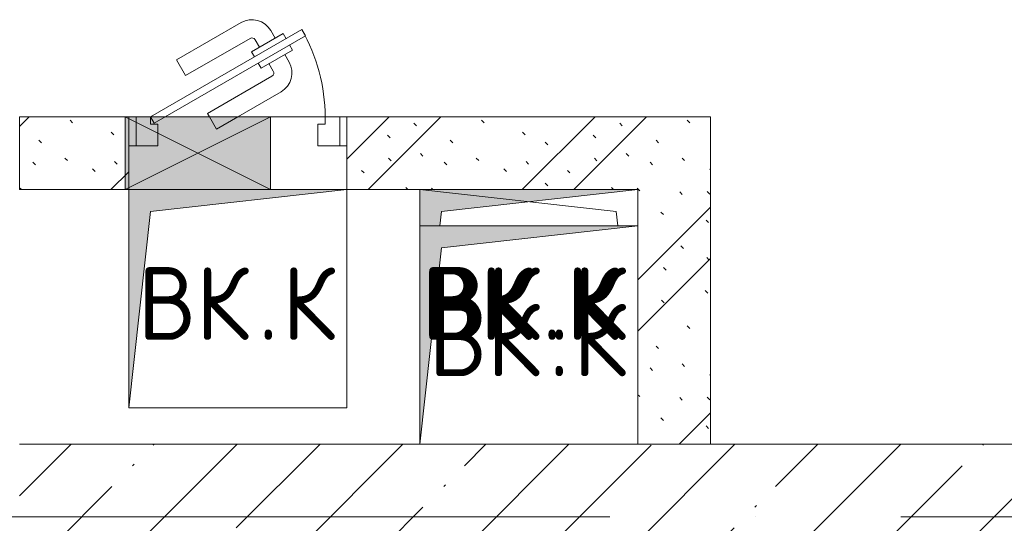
# Model space of a CAD drawing. Header units: millimetres. Extents: x -5460 to 47962, y 30005 to 103451.
# Tile 104 of 192: x 28928 to 30281, y 42348 to 43040. Entities that reach past the tile are written whole.
import ezdxf

# ---------------------------------------------------------------- set-up
doc = ezdxf.new("R2010")
doc.units = ezdxf.units.MM
doc.linetypes.add('4_ Штрихпунктир_ 10 х 2 мм', pattern=[1400, 1000, -200, 0, -200])
for name, color, linetype, lineweight in [('A-____-NOTE-TEXT', 5, 'Continuous', 9), ('A-DOOR-____-MCUT', 7, 'Continuous', 18), ('A-DOOR-____-OTLN', 7, 'Continuous', 9), ('A-DOOR-FRAM-MCUT', 7, 'Continuous', 18), ('A-GLAZ-____-MCUT', 7, 'Continuous', 9), ('A-GLAZ-____-OTLN', 7, 'Continuous', 9), ('A-WALL-____-PATT', 7, 'Continuous', 9), ('I-WALL-____-MCUT', 7, 'Continuous', 9), ('I-WALL-____-OTLN', 7, 'Continuous', 9), ('M-EQPM-____-OTLN', 7, 'Continuous', 9), ('S-GRID-____-OTLN', 7, 'Continuous', 9)]:
    doc.layers.add(name, color=color, linetype=linetype, lineweight=lineweight)
doc.styles.add('GOST Common', font='GOST_Common.ttf', dxfattribs={"height": 100})
pattern_1 = [(135, (150.28, 188.64), (-282.8427, 3e-14), [5, -395]), (135, (174.9, 237.36), (-282.8427, 3e-14), [5, -395]), (135, (211.96, 236.53), (-282.8427, 3e-14), [5, -395]), (135, (114.96, 223.96), (-282.8427, 3e-14), [5, -395]), (135, (77.54, 223.96), (-282.8427, 3e-14), [5, -395]), (135, (57.44, 184.52), (-282.8427, 3e-14), [5, -395]), (135, (66.21, 142.9), (-282.8427, 3e-14), [5, -395]), (135, (107.33, 161), (-282.8427, 3e-14), [5, -395]), (135, (99.08, 130.94), (-282.8427, 3e-14), [5, -395]), (135, (22.6, 136.46), (-282.8427, 3e-14), [5, -395]), (135, (21.16, 168.08), (-282.8427, 3e-14), [5, -395]), (135, (46.13, 96.12), (-282.8427, 3e-14), [5, -395]), (135, (3.54, 74.6), (-282.8427, 3e-14), [5, -395]), (135, (40.3, 47.56), (-282.8427, 3e-14), [5, -395]), (135, (39.77, 18.47), (-282.8427, 3e-14), [5, -395]), (135, (76.94, 37.28), (-282.8427, 3e-14), [5, -395]), (135, (114.18, 62.4), (-282.8427, 3e-14), [5, -395]), (135, (139.87, 90.2), (-282.8427, 3e-14), [5, -395]), (135, (141.44, 15.82), (-282.8427, 3e-14), [5, -395]), (135, (188.69, 26.73), (-282.8427, 3e-14), [5, -395]), (135, (176.14, 51.36), (-282.8427, 3e-14), [5, -395]), (135, (177.03, 0), (-282.8427, 3e-14), [5, -395]), (135, (276.61, 8.22), (-282.8427, 3e-14), [5, -395]), (135, (271.19, 31.72), (-282.8427, 3e-14), [5, -395]), (135, (268.29, 119.65), (-282.8427, 3e-14), [5, -395]), (135, (237.92, 101.95), (-282.8427, 3e-14), [5, -395]), (135, (237.92, 158.27), (-282.8427, 3e-14), [5, -395]), (135, (260.4, 204.35), (-282.8427, 3e-14), [5, -395]), (135, (275.54, 235.4), (-282.8427, 3e-14), [5, -395]), (135, (117.62, 268.96), (-282.8427, 3e-14), [5, -395]), (135, (203.62, 273.83), (-282.8427, 3e-14), [5, -395]), (135, (47.24, 279.3), (-282.8427, 3e-14), [5, -395]), (135, (23.2, 266.16), (-282.8427, 3e-14), [5, -395]), (135, (42.78, 232.52), (-282.8427, 3e-14), [5, -395]), (135, (177.76, 90.57), (-282.8427, 3e-14), [5, -395]), (135, (181.12, 121.8), (-282.8427, 3e-14), [5, -395]), (135, (206.73, 172.06), (-282.8427, 3e-14), [5, -395]), (135, (143.14, 136.62), (-282.8427, 3e-14), [5, -395]), (135, (211.51, 131.86), (-282.8427, 3e-14), [5, -395]), (135, (81.47, 95.1), (-282.8427, 3e-14), [5, -395]), (135, (235.13, 60.46), (-282.8427, 3e-14), [5, -395]), (135, (242.24, 4.89), (-282.8427, 3e-14), [5, -395]), (45, (0, 106.07), (-282.8427, 0), []), (45, (106.07, 0), (-282.8427, 0), []), (45, (176.78, 0), (-282.8427, 0), []), (45, (0, 176.78), (-282.8427, 0), [])]

# ---------------------------------------------------------------- blocks, each defined once
blk = doc.blocks.new('АР_Канал вертикальный прямоугольный - ВК_К-7995490-ВКК_01_К1_З_ЭОМ_кабель_')
at = {"layer": 'M-EQPM-____-OTLN', "lineweight": 5, "true_color": 0xe2e2e2}
blk.add_hatch(color=254, dxfattribs=at).paths.add_polyline_path([(-150, -150), (-120, 120), (150, 150), (-150, 150)])
at = {"layer": 'M-EQPM-____-OTLN', "color": 253, "lineweight": 13, "true_color": 0xaaaaaa}
for p, q in [((150, 150), (-150, 150)), ((-150, 150), (-150, -150)), ((150, 150), (-150, 150)), ((-150, 150), (-150, -150)), ((-120, 120), (150, 150)), ((-120, 120), (150, 150)), ((150, -150), (150, 150)), ((-150, -150), (-120, 120)), ((-150, -150), (-120, 120)), ((-150, -150), (150, -150))]:
    blk.add_line(p, q, dxfattribs=at)
at = {"layer": 'M-EQPM-____-OTLN', "color": 253, "lineweight": 5, "true_color": 0xaaaaaa}
for p, q in [((-150, -150), (-150, 150)), ((-150, 150), (150, 150)), ((150, 150), (150, -150)), ((150, -150), (-150, -150))]:
    blk.add_line(p, q, dxfattribs=at)
blk = doc.blocks.new('АР_Канал вертикальный прямоугольный - ВК_К-V16-ВКК_01_К1_З_ЭОМ_кабель_')
at = {"layer": 'M-EQPM-____-OTLN', "lineweight": 5, "true_color": 0xe2e2e2}
blk.add_hatch(color=254, dxfattribs=at).paths.add_polyline_path([(-150, -150), (-120, 120), (150, 150), (-150, 150)])
at = {"layer": 'M-EQPM-____-OTLN', "color": 253, "lineweight": 13, "true_color": 0xaaaaaa}
for p, q in [((45, 150), (-150, 150)), ((-150, 150), (-150, -150)), ((45, 150), (-150, 150)), ((-150, 150), (-150, -150)), ((-120, 120), (150, 150)), ((-120, 120), (150, 150)), ((150, 150), (45, 150)), ((150, 150), (45, 150)), ((150, -150), (150, 150)), ((-150, -150), (-120, 120)), ((-150, -150), (-120, 120)), ((-150, -150), (150, -150))]:
    blk.add_line(p, q, dxfattribs=at)
at = {"layer": 'M-EQPM-____-OTLN', "color": 253, "lineweight": 5, "true_color": 0xaaaaaa}
for p, q in [((-150, -150), (-150, 150)), ((-150, 150), (45, 150)), ((45, 150), (150, 150)), ((150, 150), (150, -150)), ((150, -150), (-150, -150))]:
    blk.add_line(p, q, dxfattribs=at)
blk = doc.blocks.new('АР_Канал вертикальный прямоугольный - ВК_К-V18-ВКК_01_К1_З_ЭОМ_кабель_')
at = {"layer": 'M-EQPM-____-OTLN', "lineweight": 5, "true_color": 0xe2e2e2}
blk.add_hatch(color=254, dxfattribs=at).paths.add_polyline_path([(-122.2, 100), (-120, 120), (150, 150), (-150, 150), (-150, 100)])
at = {"layer": 'M-EQPM-____-OTLN', "color": 253, "lineweight": 13, "true_color": 0xaaaaaa}
for p, q in [((150, 150), (-150, 150)), ((-150, 150), (-150, 100)), ((150, 150), (-150, 150)), ((-150, 150), (-150, 100)), ((-120, 120), (150, 150)), ((-120, 120), (150, 150)), ((150, 100), (150, 150)), ((-122.2, 100), (-120, 120)), ((-122.2, 100), (-120, 120))]:
    blk.add_line(p, q, dxfattribs=at)
at = {"layer": 'M-EQPM-____-OTLN', "color": 253, "lineweight": 5, "true_color": 0xaaaaaa}
for p, q in [((-150, 100), (-150, 150)), ((-150, 150), (150, 150)), ((150, 150), (150, 100))]:
    blk.add_line(p, q, dxfattribs=at)
blk = doc.blocks.new('АР_Канал вертикальный прямоугольный - ВК_К-5078283-ВКК_01_К1_З_ЭОМ_кабель_')
at = {"layer": 'M-EQPM-____-OTLN', "color": 253, "lineweight": 5, "true_color": 0xaaaaaa}
for p, q in [((-150, -100), (-150, -150)), ((150, -150), (150, -100)), ((-150, -150), (150, -150))]:
    blk.add_line(p, q, dxfattribs=at)
at = {"layer": 'M-EQPM-____-OTLN', "color": 253, "lineweight": 13, "true_color": 0xaaaaaa}
for p, q in [((-122.2, -100), (-120, -120)), ((-120, -120), (150, -150))]:
    blk.add_line(p, q, dxfattribs=at)
blk = doc.blocks.new('АР_Дверь однопольная - 300х400h_200__ВК_ПУИ и аренда-V26-ВКК_01_К1_З_ЭОМ_кабель_')
at = {"layer": 'A-DOOR-____-MCUT', "color": 253, "lineweight": 13, "true_color": 0xaaaaaa}
for p, q in [((87.8, 170), (-120, 50)), ((92.8, 161.3), (87.8, 170)), ((-100, 50), (92.8, 161.3)), ((-120, 50), (-115, 41.3)), ((-115, 41.3), (-100, 50))]:
    blk.add_line(p, q, dxfattribs=at)
at = {"layer": 'A-DOOR-____-OTLN', "color": 253, "lineweight": 5, "true_color": 0xaaaaaa}
for p, q in [((-84.4, 128.3), (4.4, 179.6)), ((62.2, 164.4), (18.9, 139.4)), ((51.4, 158.2), (45.4, 168.6)), ((66.2, 157.5), (62.2, 164.4)), ((-71.9, 106.7), (16.9, 157.9)), ((29.7, 145.7), (23.7, 156.1)), ((18.9, 139.4), (22.9, 132.5)), ((75.2, 141.9), (31.9, 116.9)), ((64.4, 135.7), (70.4, 125.3)), ((71.2, 148.8), (75.2, 141.9)), ((-71.9, 106.7), (-84.4, 128.3)), ((31.9, 116.9), (27.9, 123.8)), ((42.7, 123.2), (48.7, 112.8)), ((-41.9, 54.7), (46.9, 105.9)), ((0, 50), (59.4, 84.3)), ((-41.9, 54.7), (-39.2, 50)), ((-39.2, 50), (-29.4, 33)), ((-29.4, 33), (0, 50))]:
    blk.add_line(p, q, dxfattribs=at)
for centre, radius, start, end in [((19.4, 153.6), 30, 30, 120), ((-120, 50), 240, 360, 30), ((19.4, 153.6), 4.99, 30, 120), ((44.4, 110.3), 30, 300, 30), ((44.4, 110.3), 4.99, 300, 30)]:
    blk.add_arc(centre, radius, start, end, dxfattribs=at)
at = {"layer": 'A-DOOR-FRAM-MCUT', "color": 253, "lineweight": 13, "true_color": 0xaaaaaa}
for p, q in [((-140, 50), (-150, 50)), ((-120, 50), (-140, 50)), ((-140, 50), (-140, 10)), ((-120, 40), (-120, 50)), ((140, 50), (120, 50)), ((120, 50), (120, 40)), ((140, 10), (140, 50)), ((140, 50), (150, 50)), ((-110, 40), (-120, 40)), ((-110, 10), (-110, 40)), ((120, 40), (110, 40)), ((110, 40), (110, 10)), ((-140, 10), (-150, 10)), ((-140, 10), (-110, 10)), ((110, 10), (140, 10)), ((140, 10), (150, 10))]:
    blk.add_line(p, q, dxfattribs=at)
blk = doc.blocks.new('АР_Отверстие прямоугольное - ВК_К-5239322-ВКК_01_К1_З_ЭОМ_кабель_')
at = {"layer": 'A-GLAZ-____-OTLN', "lineweight": 5, "true_color": 0xf0f0f0}
blk.add_hatch(color=7, dxfattribs=at).paths.add_polyline_path([(25, 50), (25, -50), (225, -50), (225, 50)])
at = {"layer": 'A-GLAZ-____-MCUT', "color": 253, "lineweight": 5, "true_color": 0xaaaaaa}
for p, q in [((25, 50), (25, -50)), ((225, 50), (225, -50))]:
    blk.add_line(p, q, dxfattribs=at)
at = {"layer": 'A-GLAZ-____-OTLN', "color": 253, "lineweight": 5, "true_color": 0xaaaaaa}
for p, q in [((225, 50), (25, -50)), ((25, 50), (225, -50))]:
    blk.add_line(p, q, dxfattribs=at)
at = {"layer": 'A-GLAZ-____-OTLN', "color": 253, "lineweight": 13, "true_color": 0xaaaaaa}
for p, q in [((225, 50), (25, 50)), ((25, 50), (25, -50)), ((225, -50), (225, 50)), ((25, -50), (225, -50))]:
    blk.add_line(p, q, dxfattribs=at)
blk = doc.blocks.new('Наметкина 10_РД_АР_К1_отсоединено_rvt-1-ВКК_01_К1_З_ЭОМ_кабель_')
at = {"layer": 'A-WALL-____-PATT', "lineweight": 5, "true_color": 0xaaaaaa}
h = blk.add_hatch(dxfattribs=at)
h.set_pattern_fill('FP_1', color=253, style=0, pattern_type=2)
h.set_pattern_definition(pattern_1)
h.paths.add_polyline_path([(27800, 41925), (27900, 41925), (27900, 42025), (27400, 42025), (27400, 41925), (27530, 41925)])
h.paths.add_polyline_path([(27095, 41925), (27100, 41925), (27100, 42025), (26950, 42025), (26950, 41925)])
h = blk.add_hatch(dxfattribs=at)
h.set_pattern_fill('FP_1', color=253, style=0, pattern_type=2)
h.set_pattern_definition(pattern_1)
h.paths.add_polyline_path([(27800, 41575), (27900, 41575), (27900, 41925), (27800, 41925), (27800, 41625)])
h = blk.add_hatch(dxfattribs=at)
h.set_pattern_fill('FP_5', color=253, style=0, pattern_type=2)
h.set_pattern_definition([(45, (0, 0), (-114.04925, 114.04925), []), (45, (114.05, 0), (-114.04925, 114.04925), [201.613, -40.323, 3.353, -36.97])])
h.paths.add_polyline_path([(35100, 41275), (35100, 41575), (26950, 41575), (26950, 41275), (34828.7, 41275)])
at = {"layer": 'I-WALL-____-MCUT', "color": 253, "lineweight": 5, "true_color": 0xaaaaaa}
for p, q in [((27095, 42025), (26950, 42025)), ((26950, 42025), (26950, 41925)), ((27100, 42025), (27095, 42025)), ((27100, 41925), (27100, 42025)), ((27900, 42025), (27400, 42025)), ((27400, 42025), (27400, 41925)), ((27900, 41925), (27900, 42025)), ((26950, 41925), (27095, 41925)), ((27095, 41925), (27100, 41925)), ((27400, 41925), (27500, 41925)), ((27900, 41575), (27900, 41925)), ((27500, 41575), (26950, 41575)), ((27800, 41575), (27900, 41575)), ((28900, 41575), (27800, 41575))]:
    blk.add_line(p, q, dxfattribs=at)
at = {"layer": 'I-WALL-____-OTLN', "color": 253, "lineweight": 5, "true_color": 0xaaaaaa}
for p, q in [((27100, 42025), (27110, 42025)), ((27150, 42025), (27295, 42025)), ((27295, 42025), (27370, 42025)), ((27390, 42025), (27400, 42025))]:
    blk.add_line(p, q, dxfattribs=at)
at = {"layer": 'A-DOOR-____-OTLN', "color": 253, "lineweight": 5, "true_color": 0xaaaaaa}
blk.add_blockref('АР_Дверь однопольная - 300х400h_200__ВК_ПУИ и аренда-V26-ВКК_01_К1_З_ЭОМ_кабель_', (27250, 41975), dxfattribs=at)
at = {"layer": 'A-GLAZ-____-OTLN', "color": 253, "lineweight": 5, "true_color": 0xaaaaaa, "rotation": 180}
blk.add_blockref('АР_Отверстие прямоугольное - ВК_К-5239322-ВКК_01_К1_З_ЭОМ_кабель_', (27320, 41975), dxfattribs=at)
at = {"layer": 'M-EQPM-____-OTLN', "color": 253, "lineweight": 5, "true_color": 0xaaaaaa}
for name, p in [('АР_Канал вертикальный прямоугольный - ВК_К-V16-ВКК_01_К1_З_ЭОМ_кабель_', (27250, 41775)), ('АР_Канал вертикальный прямоугольный - ВК_К-V18-ВКК_01_К1_З_ЭОМ_кабель_', (27650, 41775)), ('АР_Канал вертикальный прямоугольный - ВК_К-7995490-ВКК_01_К1_З_ЭОМ_кабель_', (27650, 41725))]:
    blk.add_blockref(name, p, dxfattribs=at)
at = {"layer": 'M-EQPM-____-OTLN', "color": 253, "lineweight": 5, "true_color": 0xaaaaaa, "rotation": 180}
blk.add_blockref('АР_Канал вертикальный прямоугольный - ВК_К-5078283-ВКК_01_К1_З_ЭОМ_кабель_', (27650, 41775), dxfattribs=at)
at = {"layer": 'A-____-NOTE-TEXT', "color": 253, "lineweight": 5, "true_color": 0xaaaaaa, "char_height": 100, "attachment_point": 1, "style": 'GOST Common'}
for s, insert, width in [('ВК', (27112.4, 41818.6), 200.422), ('\\fGOST Common|b0|i0|c204|p34|;К', (27310.8, 41818.6), 96.202), ('ВК', (27502.6, 41818.6), 200.422), ('ВК', (27512.4, 41818.6), 200.422), ('\\fGOST Common|b0|i0|c204|p34|;К', (27701, 41818.6), 96.202), ('\\fGOST Common|b0|i0|c204|p34|;К', (27710.8, 41818.6), 96.202), ('ВК', (27512.4, 41768.6), 200.422), ('\\fGOST Common|b0|i0|c204|p34|;К', (27710.8, 41768.6), 96.202), ('\\fGOST Common|b0|i0|c204|p34|;.', (27277.8, 41818.6), 40.084), ('\\fGOST Common|b0|i0|c204|p34|;.', (27668, 41818.6), 40.084), ('\\fGOST Common|b0|i0|c204|p34|;.', (27677.8, 41818.6), 40.084), ('\\fGOST Common|b0|i0|c204|p34|;.', (27677.8, 41768.6), 40.084)]:
    blk.add_mtext(s, dxfattribs=dict(at, insert=insert, width=width))

msp = doc.modelspace()

# ---------------------------------------------------------------- linework, layer by layer
at = {"layer": 'S-GRID-____-OTLN', "color": 253, "linetype": '4_ Штрихпунктир_ 10 х 2 мм', "true_color": 0xaaaaaa}
msp.add_line((39539.6, 42356.2), (-2215.3, 42356.2), dxfattribs=at)

# ---------------------------------------------------------------- block references
at = {"lineweight": 5}
msp.add_blockref('Наметкина 10_РД_АР_К1_отсоединено_rvt-1-ВКК_01_К1_З_ЭОМ_кабель_', (1977.6, 881.2), dxfattribs=at)

doc.saveas('drawing.dxf')
